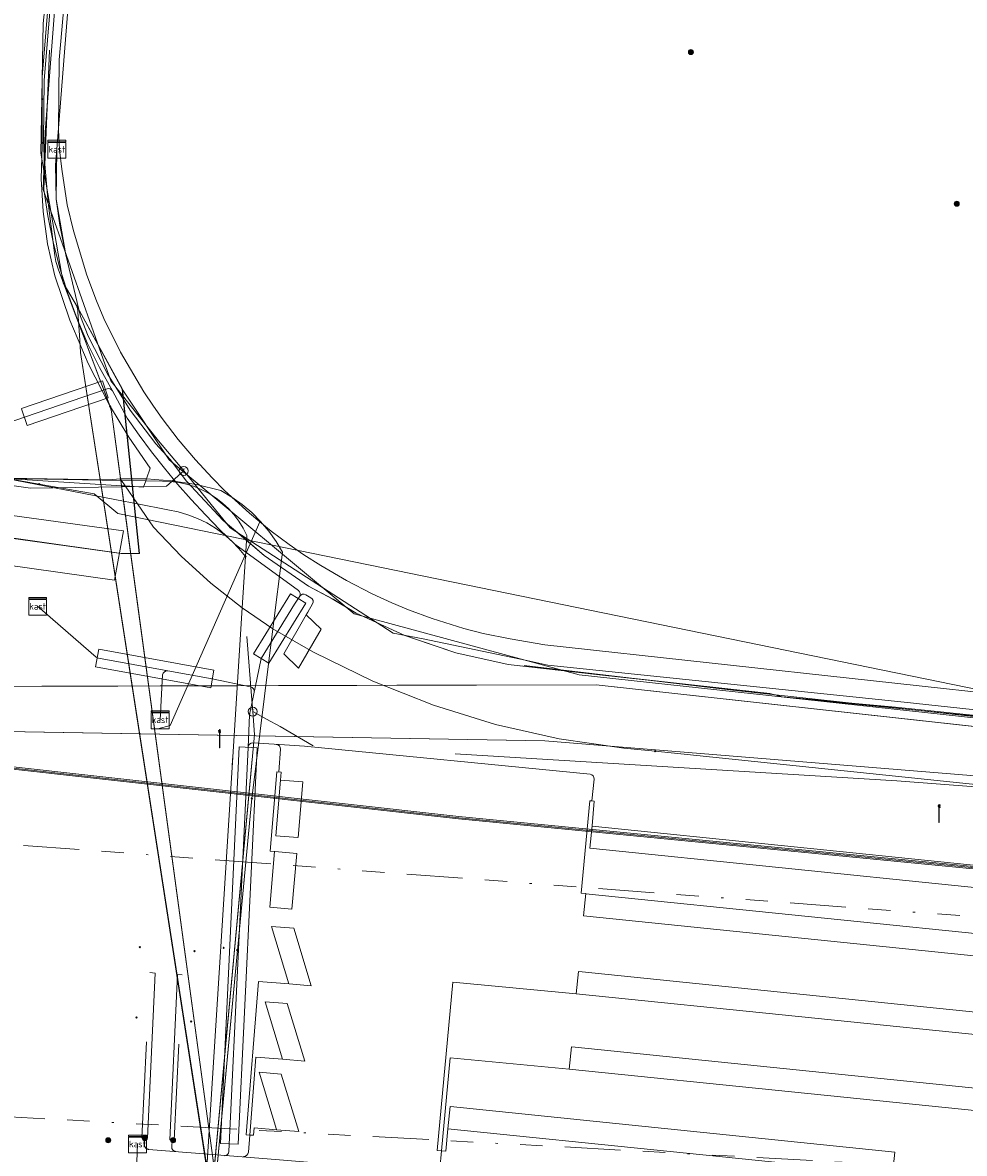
# Model space of a CAD drawing. Header units: metres. Extents: x 151922 to 154458, y 463415 to 464223.
# Tile 78 of 164: x 153020 to 153062, y 464059 to 464110. Entities that reach past the tile are written whole.
import ezdxf
from ezdxf.enums import TextEntityAlignment as Align
from ezdxf.lldxf.tags import DXFTag

# ---------------------------------------------------------------- set-up
doc = ezdxf.new("R2010")
doc.units = ezdxf.units.M
doc.linetypes.add('RI-OVERIG-SO', pattern=[17, 5, -2, 2, -2, 0, -2, 2, -2])
doc.layers.get('0').update_dxf_attribs({"lineweight": 9})
for name, color, linetype, lineweight in [('B-PV-KL-DATA-G', 90, 'KL-DATA-SO', 9), ('B-PV-KL-DATA_HULPSTUK-S', 90, 'Continuous', 9), ('B-PV-KL-DATA_KABELBED-G', 90, 'Continuous', 9), ('B-PV-KL-DATA_MANTELBUIS-G', 90, 'Continuous', 9), ('B-PV-KL-ET_HS-G', 10, 'KL-HS-SO', 9), ('B-PV-KL-ET_LS-G', 190, 'KL-LS-SO', 9), ('B-PV-KL-ET_LS-S', 190, 'Continuous', 9), ('B-PV-KL-ET_LS_HULPSTUK-S', 190, 'Continuous', 9), ('B-PV-KL-ET_LS_KABELBED-G', 190, 'Continuous', 9), ('B-PV-KL-ET_LS_MANTELBUIS-G', 190, 'Continuous', 9), ('B-PV-KL-ET_MS-G', 130, 'KL-MS-SO', 9), ('B-PV-KL-GAS_LD-G', 50, 'KL-GAS_LD-SO', 9), ('B-PV-KL-GAS_LD_HULPSTUK-S', 50, 'Continuous', 9), ('B-PV-KL-GAS_LD_MANTELBUIS-G', 50, 'Continuous', 9), ('B-PV-KL-WATER-G', 170, 'KL-WATER-SO', 9), ('B-PV-KL-WATER_HULPSTUK-S', 170, 'Continuous', 9), ('B-PV-OG-INFO-G', 7, 'Continuous', 9), ('B-PV-RI-VRIJVERVAL-G', 210, 'RI-OVERIG-SO', 9)]:
    doc.layers.add(name, color=color, linetype=linetype, lineweight=lineweight)
doc.styles.add('NLCS-ISO', font='txt')
doc.styles.get("Standard").update_dxf_attribs({"font": 'arial.ttf'})
tags = doc.linetypes.add('KL-DATA-SO', pattern='A,4,-1,[101,NLCS.SHX,S=0.5,R=0,X=0,Y=0],-1,4,-1,["D",Standard,S=1,R=0,X=-0.25,Y=-0.5],-1.5', length=12.5).pattern_tags.tags
tags[18] = DXFTag(74, 10)
tags = doc.linetypes.add('KL-GAS_LD-SO', pattern='A,4,-1,[69,NLCS.SHX,S=0.5,R=0,X=0,Y=0],-1,4,-1,["L",Standard,S=1,R=0,X=0.25,Y=-0.5],-2', length=13).pattern_tags.tags
tags[18] = DXFTag(74, 10)
tags = doc.linetypes.add('KL-HS-SO', pattern='A,4,-1,[103,NLCS.SHX,S=0.75,R=0,X=0,Y=0],-1,4,-1,["H",Standard,S=1,R=0,X=0,Y=-0.5],-2', length=13).pattern_tags.tags
tags[18] = DXFTag(74, 10)
tags = doc.linetypes.add('KL-LS-SO', pattern='A,4,-1,[103,NLCS.SHX,S=0.75,R=0,X=0,Y=0],-1,4,-1,["L",Standard,S=1,R=0,X=0,Y=-0.5],-2', length=13).pattern_tags.tags
tags[18] = DXFTag(74, 10)
tags = doc.linetypes.add('KL-MS-SO', pattern='A,4,-1,[103,NLCS.SHX,S=0.75,R=0,X=0,Y=0],-1,4,-1,["M",Standard,S=1,R=0,X=0,Y=-0.5],-2', length=13).pattern_tags.tags
tags[18] = DXFTag(74, 10)
doc.linetypes.add('KL-WATER-SO', pattern='A,7,-0.5,[168,NLCS.SHX,S=0.75,R=0,X=0.75,Y=0],-2', length=9.5)

# ---------------------------------------------------------------- blocks, each defined once
blk = doc.blocks.new('SKL-WTB_HULP_T STUK-SO')
at = {"color": 0, "linetype": 'ByBlock', "lineweight": 18}
blk.add_circle((0, 0), 1, dxfattribs=at)
at = {"color": 0, "linetype": 'ByBlock', "lineweight": -2, "style": 'NLCS-ISO'}
blk.add_text('T', height=1, dxfattribs=at).set_placement((0, 0), align=Align.MIDDLE_CENTER)
at = {"color": 0, "linetype": 'ByBlock', "lineweight": 18, "style": 'NLCS-ISO', "flags": 1}
for tag, p in [('TYPE', (1.5, 0)), ('OMSCHRIJVING', (1.5, -3)), ('LABEL', (1.5, -1.5))]:
    blk.add_attdef(tag, p, '', height=1, dxfattribs=at)
blk = doc.blocks.new('SKL-WTB_HULP_KAST-SO')
at = {"color": 0, "linetype": 'ByBlock', "lineweight": 18}
for points in [[(-2, 2), (2, 2), (2, 1.68), (-2, 1.68)], [(-2, 1.52), (2, 1.52), (2, -2), (-2, -2)]]:
    blk.add_lwpolyline(points, close=True, dxfattribs=at)
at = {"color": 0, "linetype": 'ByBlock', "lineweight": 18, "style": 'NLCS-ISO'}
blk.add_text('kast', height=1.5, dxfattribs=at).set_placement((0, 0), align=Align.MIDDLE_CENTER)
at = {"color": 0, "linetype": 'ByBlock', "lineweight": 18, "style": 'NLCS-ISO', "flags": 1}
for tag, p in [('TYPE', (2.5, 0)), ('OMSCHRIJVING', (2.5, -3)), ('LABEL', (2.5, -1.5))]:
    blk.add_attdef(tag, p, '', height=1, dxfattribs=at)
blk = doc.blocks.new('SKL-WTB_HULP_OVERIG-SO')
at = {"color": 0, "linetype": 'ByBlock', "lineweight": 18}
for points in [[(-0.14, 0.14), (0.14, -0.14)], [(0.14, 0.14), (-0.14, -0.14)]]:
    blk.add_lwpolyline(points, dxfattribs=at)
at = {"color": 0, "linetype": 'ByBlock', "lineweight": 18, "style": 'NLCS-ISO', "flags": 1}
for tag, p in [('TYPE', (1.5, 0)), ('OMSCHRIJVING', (1.5, -3)), ('LABEL', (1.5, -1.5))]:
    blk.add_attdef(tag, p, '', height=1, dxfattribs=at)
blk = doc.blocks.new('SKL-WTB_HULP_MOF-SO')
at = {"linetype": 'ByBlock', "lineweight": 18}
h = blk.add_hatch(color=0, dxfattribs=at)
h.dxf.hatch_style = 1
h.paths.add_polyline_path([(-0.5625, 0, 1), (0.5625, 0, 1)])
at = {"color": 0, "linetype": 'ByBlock', "lineweight": 18}
blk.add_circle((0, 0), 0.5625, dxfattribs=at)
at = {"color": 0, "linetype": 'ByBlock', "lineweight": 18, "style": 'NLCS-ISO', "flags": 1}
for tag, p in [('TYPE', (1.5, 0)), ('OMSCHRIJVING', (1.5, -3)), ('LABEL', (1.5, -1.5))]:
    blk.add_attdef(tag, p, '', height=1, dxfattribs=at)
blk = doc.blocks.new('SKL-ET_LS_MAST-SO')
for p, q in [((-0.05, 2.07), (0.05, 2.07)), ((-0.05, -2), (0.05, -2))]:
    blk.add_line(p, q)
for points in [[(-0.18, 1.76), (-0.22, 1.76), (-0.22, 1.84), (-0.18, 1.84), (-0.18, 1.79)], [(-0.18, 1.49), (-0.22, 1.49), (-0.22, 1.57), (-0.18, 1.57), (-0.18, 1.52)], [(-0.18, 1.79), (-0.05, 1.79)], [(-0.18, 1.76), (-0.05, 1.76)], [(-0.18, 1.52), (-0.05, 1.52)], [(-0.18, 1.49), (-0.05, 1.49)], [(-0.05, -2), (-0.05, 2.07)], [(0.05, -2), (0.05, 2.07)], [(0.18, 1.92), (0.05, 1.92)], [(0.18, 1.89), (0.05, 1.89)], [(0.18, 1.66), (0.05, 1.66)], [(0.18, 1.63), (0.05, 1.63)], [(0.18, 1.39), (0.05, 1.39)], [(0.18, 1.36), (0.05, 1.36)], [(0.18, 1.89), (0.22, 1.89), (0.22, 1.97), (0.18, 1.97), (0.18, 1.92)], [(0.18, 1.63), (0.22, 1.63), (0.22, 1.71), (0.18, 1.71), (0.18, 1.66)], [(0.18, 1.36), (0.22, 1.36), (0.22, 1.44), (0.18, 1.44), (0.18, 1.39)]]:
    blk.add_lwpolyline(points)

msp = doc.modelspace()

# ---------------------------------------------------------------- linework, layer by layer
at = {"layer": 'B-PV-KL-DATA-G', "ltscale": 0.5, "flags": 128}
for points in [[(153024.97, 464151.376), (153023.672, 464132.69), (153021.416, 464104.177)], [(153021.416, 464104.177), (153021.361, 464103.476), (153021.391, 464101.948), (153021.55, 464100.781), (153021.815, 464099.455), (153022.47, 464096.701), (153022.822, 464095.82), (153023.682, 464094.125), (153024.695, 464092.512), (153025.847, 464091), (153026.487, 464090.3), (153027.216, 464089.331), (153028.86, 464087.574), (153030.69, 464086.001), (153032.673, 464084.638), (153033.771, 464084.046), (153034.798, 464083.431), (153036.978, 464082.423), (153039.259, 464081.651), (153041.602, 464081.128), (153045.554, 464080.675), (153053.31, 464079.824), (153053.868, 464079.682), (153058.938, 464079.219), (153064.817, 464078.6), (153075.197, 464077.549), (153084.427, 464076.514), (153087.183, 464076.028), (153110.982, 464071.635), (153138.761, 464067.618), (153139.748, 464067.445), (153148.151, 464065.67), (153177.271, 464060.76), (153190.909, 464057.552), (153199.482, 464054.672), (153199.533, 464054.36), (153206.15, 464051.648), (153227.918, 464045.525), (153255.674, 464042.355), (153326.785, 464023.308)], [(153021.416, 464104.177), (153021.361, 464103.476), (153021.391, 464101.948), (153021.55, 464100.781), (153021.815, 464099.455), (153022.47, 464096.701), (153022.822, 464095.82), (153023.682, 464094.125), (153024.695, 464092.512), (153025.847, 464091), (153026.487, 464090.3), (153027.216, 464089.331), (153028.86, 464087.574), (153030.69, 464086.001), (153032.673, 464084.638), (153033.771, 464084.046), (153034.798, 464083.431), (153036.978, 464082.423), (153039.259, 464081.651), (153041.602, 464081.128), (153045.554, 464080.675), (153053.31, 464079.824), (153053.868, 464079.682), (153058.938, 464079.219), (153064.817, 464078.6), (153075.197, 464077.549), (153084.427, 464076.514), (153087.183, 464076.028), (153110.982, 464071.635), (153138.761, 464067.618), (153139.748, 464067.445), (153148.151, 464065.67), (153177.271, 464060.76), (153190.909, 464057.552), (153199.482, 464054.672), (153199.533, 464054.36), (153206.15, 464051.648), (153225.164, 464046.3)], [(153021.416, 464104.177), (153021.361, 464103.476), (153021.391, 464101.948), (153021.55, 464100.781), (153021.815, 464099.455), (153022.47, 464096.701), (153022.822, 464095.82), (153023.682, 464094.125), (153024.695, 464092.512), (153025.847, 464091), (153026.487, 464090.3), (153027.216, 464089.331), (153028.86, 464087.574), (153030.69, 464086.001), (153032.673, 464084.638), (153033.771, 464084.046), (153034.798, 464083.431), (153036.978, 464082.423), (153039.259, 464081.651), (153041.602, 464081.128), (153045.554, 464080.675), (153053.31, 464079.824), (153053.868, 464079.682), (153058.938, 464079.219), (153064.817, 464078.6), (153075.197, 464077.549), (153084.427, 464076.514), (153087.183, 464076.028), (153110.982, 464071.635), (153138.761, 464067.618), (153139.748, 464067.445), (153148.151, 464065.67), (153177.271, 464060.76), (153190.909, 464057.552), (153199.482, 464054.672), (153199.607, 464054.638), (153204.685, 464073.668), (153204.78, 464073.646)], [(153021.416, 464104.177), (153021.361, 464103.476), (153021.391, 464101.948), (153021.55, 464100.781), (153021.815, 464099.455), (153022.47, 464096.701), (153022.822, 464095.82), (153023.682, 464094.125), (153024.695, 464092.512), (153025.847, 464091), (153026.487, 464090.3), (153027.216, 464089.331), (153028.86, 464087.574), (153030.69, 464086.001), (153032.673, 464084.638), (153033.771, 464084.046), (153034.798, 464083.431), (153036.978, 464082.423), (153039.259, 464081.651), (153041.602, 464081.128), (153045.554, 464080.675), (153053.31, 464079.824), (153053.868, 464079.682), (153058.938, 464079.219), (153064.817, 464078.6), (153075.197, 464077.549), (153084.427, 464076.514), (153087.183, 464076.028), (153110.982, 464071.635), (153138.761, 464067.618), (153139.748, 464067.445), (153148.151, 464065.67), (153177.271, 464060.76)], [(153021.416, 464104.177), (153021.361, 464103.476), (153021.391, 464101.948), (153021.55, 464100.781), (153021.815, 464099.455), (153022.47, 464096.701), (153022.822, 464095.82), (153023.682, 464094.125), (153024.695, 464092.512), (153025.847, 464091), (153026.487, 464090.3), (153027.216, 464089.331), (153028.86, 464087.574), (153029.775, 464086.787), (153030.69, 464086.001), (153032.673, 464084.638), (153033.771, 464084.046), (153034.798, 464083.431), (153036.978, 464082.423), (153039.259, 464081.651), (153041.602, 464081.128), (153045.554, 464080.675), (153053.31, 464079.824), (153053.868, 464079.682), (153058.938, 464079.219), (153064.817, 464078.6), (153075.197, 464077.549), (153084.427, 464076.514), (153087.183, 464076.028), (153099.279, 464073.797), (153101.674, 464087.388)], [(153021.416, 464104.177), (153021.361, 464103.476), (153021.391, 464101.948), (153021.55, 464100.781), (153021.815, 464099.455), (153022.47, 464096.701), (153022.822, 464095.82), (153023.682, 464094.125), (153024.695, 464092.512), (153025.847, 464091), (153026.487, 464090.3), (153027.216, 464089.331), (153028.86, 464087.574), (153030.69, 464086.001), (153032.673, 464084.638), (153033.771, 464084.046), (153034.798, 464083.431), (153036.978, 464082.423), (153038.118, 464082.037), (153039.259, 464081.651), (153041.602, 464081.128), (153045.554, 464080.675), (153053.31, 464079.824), (153053.868, 464079.682), (153058.938, 464079.219), (153064.817, 464078.6), (153075.197, 464077.549)], [(153194.178, 464055.527), (153191.089, 464056.815), (153177.693, 464059.855), (153166.511, 464061.844), (153154.225, 464064.038), (153146.606, 464065.453), (153138.315, 464066.976), (153133.055, 464065.517), (153117.299, 464068.996), (153100.869, 464072.623), (153086.935, 464075.601), (153084.844, 464076.039), (153075.52, 464077.37), (153051.655, 464079.975), (153042.325, 464081.079)], [(153877.43, 463906.662), (153877.06, 463906.08), (153874.95, 463902.62), (153874.94, 463898.12), (153871.01, 463892.3), (153856.77, 463870.24), (153856.7, 463870.13), (153854.23, 463866.95), (153851.57, 463865.42), (153848.2, 463864.06), (153847.02, 463863.94), (153844.66, 463863.83), (153841.62, 463864.6), (153837.27, 463866.22), (153836.38, 463866.55), (153835.4, 463866.92), (153826.33, 463870.31), (153800.8, 463879.24), (153796.14, 463880.95), (153763.59, 463894.65), (153742.96, 463902.22), (153733.52, 463906.26), (153707.22, 463915.57), (153683.51, 463924.12), (153673.06, 463927.92), (153648.86, 463935.61), (153611.35, 463947.24), (153593.91, 463952.47), (153555.86, 463963.18), (153551.65, 463963.92), (153548.16, 463962.41), (153515.7, 463971.91), (153514.11, 463972.35), (153512.71, 463972.72), (153512.04, 463973.1), (153511.58, 463973.48), (153510.95, 463974.02), (153510.49, 463974.65), (153510.28, 463975.36), (153509.99, 463976.28), (153509.9, 463978.2), (153510.74, 463988.17), (153509.49, 463988.63), (153490.94, 463995.23), (153490.55, 463995.34), (153489.22, 463991.64), (153489.01, 463990.64), (153488.55, 463989.75), (153486.13, 463983.01), (153485.74, 463981.93), (153475.03, 463984.84), (153461.15, 463988.43), (153451.5, 463991.05), (153429.03, 463996.77), (153399.75, 464004.24), (153302.57, 464029.13), (153293.26, 464031.34), (153289.88, 464032.18), (153258.15, 464041), (153240.95, 464043.36), (153235.31, 464044.41), (153206.3, 464052.48), (153200.52, 464054.09), (153192.59, 464056.29), (153164.13, 464061.46), (153155.45, 464063.21), (153154.69, 464063.34), (153148.76, 464064.42), (153140.52, 464065.84), (153139.17, 464066.08), (153133.79, 464064.99), (153127.44, 464066.59), (153127.39, 464066.69), (153127.31, 464066.81), (153127.27, 464067.01), (153127.23, 464067.17), (153127.17, 464067.32), (153127.11, 464067.45), (153126.94, 464067.56), (153126.64, 464067.64), (153126.39, 464067.6), (153126.05, 464067.56), (153125.69, 464067.42), (153125.23, 464066.99), (153085, 464076.1), (153081.44, 464076.04), (153074.8, 464076.99), (153045.54, 464080.22), (153036.62, 464080.2), (152951.91, 464079.96), (152947.52, 464079.15), (152944.88, 464078.96), (152943.88, 464078.89), (152942.88, 464078.81), (152930.01, 464077.88), (152880.98, 464073.28), (152874.3, 464073.75), (152874.09, 464073.76), (152873.11, 464073.64), (152865.09, 464072.7), (152857.12, 464070.4), (152849.6, 464069.01), (152849.6, 464068.4), (152850.98, 464043.3), (152851.01, 464042.43), (152841.99, 464041.6), (152834.16, 464041.02), (152824.23, 464039.81), (152813.36, 464038.61), (152800.26, 464036.41), (152792.27, 464035.19), (152773.17, 464031.63), (152764.19, 464029.82), (152755.51, 464027.89), (152742.85, 464024.92), (152726.67, 464020.3), (152715.42, 464017.02), (152696.33, 464011.49), (152675.4, 464003.4), (152662.1, 463996.3), (152625.3, 463984.05), (152611.36, 463980.89), (152596.35, 463974.21), (152587.23, 463970.11), (152578.47, 463966.04), (152572.37, 463962.96), (152566.27, 463959.95), (152556.2, 463954.95), (152548.37, 463950.99), (152546.26, 463949.77), (152539.39, 463946.05), (152531.36, 463941.5), (152521.16, 463935.41), (152520.61, 463934.89), (152517.27, 463932.71), (152512.41, 463929.35), (152506.36, 463923.2), (152509.95, 463918.86), (152511.27, 463916.2), (152512.18, 463903.27), (152509.34, 463902.7), (152485.33, 463892.91), (152484.34, 463892.46), (152484.42, 463892.22), (152486.36, 463887.87), (152499.34, 463861.11), (152495.13, 463858.41), (152489.27, 463854.78), (152436.75, 463822.68), (152428.41, 463816.85), (152425.25, 463816.2), (152404.26, 463800.73), (152391.26, 463791.13), (152381.61, 463782.44), (152378.03, 463779.76), (152341.53, 463752.67), (152330.76, 463744.01), (152322.89, 463742.36), (152314.733, 463735.813)], [(153877.43, 463906.662), (153877.06, 463906.08), (153874.95, 463902.62), (153874.94, 463898.12), (153871.01, 463892.3), (153856.77, 463870.24), (153856.7, 463870.13), (153854.23, 463866.95), (153851.57, 463865.42), (153848.2, 463864.06), (153847.02, 463863.94), (153844.66, 463863.83), (153841.62, 463864.6), (153837.27, 463866.22), (153836.38, 463866.55), (153835.4, 463866.92), (153826.33, 463870.31), (153800.8, 463879.24), (153796.14, 463880.95), (153763.59, 463894.65), (153742.96, 463902.22), (153733.52, 463906.26), (153707.22, 463915.57), (153683.51, 463924.12), (153673.06, 463927.92), (153648.86, 463935.61), (153611.35, 463947.24), (153593.91, 463952.47), (153555.86, 463963.18), (153551.65, 463963.92), (153548.16, 463962.41), (153515.7, 463971.91), (153514.11, 463972.35), (153512.71, 463972.72), (153512.04, 463973.1), (153511.58, 463973.48), (153510.95, 463974.02), (153510.49, 463974.65), (153510.28, 463975.36), (153509.99, 463976.28), (153509.9, 463978.2), (153510.74, 463988.17), (153509.49, 463988.63), (153490.94, 463995.23), (153490.55, 463995.34), (153489.22, 463991.64), (153489.01, 463990.64), (153488.55, 463989.75), (153486.13, 463983.01), (153485.74, 463981.93), (153475.03, 463984.84), (153461.15, 463988.43), (153451.5, 463991.05), (153429.03, 463996.77), (153399.75, 464004.24), (153302.57, 464029.13), (153293.26, 464031.34), (153289.88, 464032.18), (153258.15, 464041), (153240.95, 464043.36), (153235.31, 464044.41), (153206.3, 464052.48), (153200.52, 464054.09), (153192.59, 464056.29), (153164.13, 464061.46), (153155.45, 464063.21), (153154.69, 464063.34), (153148.76, 464064.42), (153140.52, 464065.84), (153139.17, 464066.08), (153133.79, 464064.99), (153127.44, 464066.59), (153127.39, 464066.69), (153127.31, 464066.81), (153127.27, 464067.01), (153127.23, 464067.17), (153127.17, 464067.32), (153127.11, 464067.45), (153126.94, 464067.56), (153126.64, 464067.64), (153126.39, 464067.6), (153126.05, 464067.56), (153125.69, 464067.42), (153125.23, 464066.99), (153085, 464076.1), (153081.44, 464076.04), (153074.8, 464076.99), (153045.54, 464080.22), (153036.62, 464080.2), (152951.91, 464079.96), (152947.52, 464079.15), (152944.88, 464078.96), (152943.88, 464078.89), (152942.88, 464078.81), (152930.01, 464077.88), (152880.98, 464073.28), (152874.3, 464073.75), (152874.09, 464073.76), (152873.11, 464073.64), (152865.09, 464072.7), (152857.12, 464070.4), (152849.6, 464069.01), (152849.6, 464068.4), (152850.98, 464043.3), (152851.01, 464042.43), (152841.99, 464041.6), (152834.16, 464041.02), (152824.23, 464039.81), (152813.36, 464038.61), (152800.26, 464036.41), (152792.27, 464035.19), (152773.17, 464031.63), (152764.19, 464029.82), (152755.51, 464027.89), (152742.85, 464024.92), (152726.67, 464020.3), (152715.42, 464017.02), (152696.33, 464011.49), (152675.4, 464003.4), (152662.1, 463996.3), (152625.3, 463984.05), (152611.36, 463980.89), (152596.35, 463974.21), (152587.23, 463970.11), (152578.47, 463966.04), (152572.37, 463962.96), (152566.27, 463959.95), (152556.2, 463954.95), (152548.37, 463950.99), (152546.26, 463949.77), (152539.39, 463946.05), (152531.36, 463941.5), (152521.16, 463935.41), (152520.61, 463934.89), (152517.27, 463932.71), (152512.41, 463929.35), (152506.36, 463923.2), (152509.95, 463918.86), (152511.27, 463916.2), (152512.18, 463903.27), (152509.34, 463902.7), (152485.33, 463892.91), (152484.34, 463892.46), (152484.42, 463892.22), (152486.36, 463887.87), (152499.34, 463861.11), (152495.13, 463858.41), (152489.27, 463854.78), (152436.75, 463822.68), (152428.41, 463816.85), (152425.25, 463816.2), (152404.26, 463800.73), (152391.26, 463791.13), (152381.61, 463782.44), (152378.03, 463779.76), (152341.53, 463752.67), (152330.76, 463744.01), (152322.89, 463742.36), (152314.733, 463735.812)], [(153877.43, 463906.662), (153877.06, 463906.08), (153874.95, 463902.62), (153874.94, 463898.12), (153871.01, 463892.3), (153856.7, 463870.13), (153854.23, 463866.95), (153851.57, 463865.42), (153848.2, 463864.06), (153844.66, 463863.83), (153841.62, 463864.6), (153836.38, 463866.55), (153835.4, 463866.92), (153826.33, 463870.31), (153800.8, 463879.24), (153796.14, 463880.95), (153763.59, 463894.65), (153742.96, 463902.22), (153733.52, 463906.26), (153707.22, 463915.57), (153673.06, 463927.92), (153648.86, 463935.61), (153611.35, 463947.24), (153593.91, 463952.47), (153555.86, 463963.18), (153551.65, 463963.92), (153548.16, 463962.41), (153514.11, 463972.35), (153512.71, 463972.72), (153512.04, 463973.1), (153510.95, 463974.02), (153510.49, 463974.65), (153510.28, 463975.36), (153509.99, 463976.28), (153509.9, 463978.2), (153510.74, 463988.17), (153490.94, 463995.23), (153490.55, 463995.34), (153489.22, 463991.64), (153489.01, 463990.64), (153488.55, 463989.75), (153485.74, 463981.93), (153475.03, 463984.84), (153451.5, 463991.05), (153429.03, 463996.77), (153302.57, 464029.13), (153293.26, 464031.34), (153289.88, 464032.18), (153258.15, 464041), (153240.95, 464043.36), (153235.31, 464044.41), (153200.52, 464054.09), (153192.59, 464056.29), (153155.45, 464063.21), (153154.69, 464063.34), (153140.52, 464065.84), (153139.17, 464066.08), (153133.79, 464064.99), (153127.44, 464066.59), (153127.31, 464066.81), (153127.27, 464067.01), (153127.17, 464067.32), (153127.11, 464067.45), (153126.94, 464067.56), (153126.64, 464067.64), (153126.05, 464067.56), (153125.69, 464067.42), (153125.23, 464066.99), (153085, 464076.1), (153081.44, 464076.04), (153074.8, 464076.99), (153045.54, 464080.22), (152951.91, 464079.96), (152947.52, 464079.15), (152944.88, 464078.96), (152942.88, 464078.81), (152930.01, 464077.88), (152880.98, 464073.28), (152874.09, 464073.76), (152873.11, 464073.64), (152865.09, 464072.7), (152857.12, 464070.4), (152849.6, 464069.01), (152850.98, 464043.3), (152851.01, 464042.43), (152841.99, 464041.6), (152834.16, 464041.02), (152824.23, 464039.81), (152813.36, 464038.61), (152800.26, 464036.41), (152792.27, 464035.19), (152773.17, 464031.63), (152764.19, 464029.82), (152755.51, 464027.89), (152742.85, 464024.92), (152715.42, 464017.02), (152696.33, 464011.49), (152675.4, 464003.4), (152662.1, 463996.3), (152625.3, 463984.05), (152611.36, 463980.89), (152587.23, 463970.11), (152578.47, 463966.04), (152566.27, 463959.95), (152556.2, 463954.95), (152548.37, 463950.99), (152546.26, 463949.77), (152539.39, 463946.05), (152531.36, 463941.5), (152521.16, 463935.41), (152520.61, 463934.89), (152517.27, 463932.71), (152512.41, 463929.35), (152506.36, 463923.2), (152509.95, 463918.86), (152511.27, 463916.2), (152512.18, 463903.27), (152509.34, 463902.7), (152484.34, 463892.46), (152484.42, 463892.22), (152486.36, 463887.87), (152499.34, 463861.11), (152489.27, 463854.78), (152436.75, 463822.68), (152428.41, 463816.85), (152425.25, 463816.2), (152391.26, 463791.13), (152381.61, 463782.44), (152378.03, 463779.76), (152341.53, 463752.67), (152330.76, 463744.01), (152327.32, 463743.289)], [(152945.07, 464078.97), (152947.52, 464079.15), (152951.91, 464079.96), (153036.62, 464080.2), (153045.54, 464080.22), (153074.8, 464076.99), (153081.44, 464076.04), (153085, 464076.1), (153125.23, 464066.99), (153125.69, 464067.42), (153126.05, 464067.56), (153126.39, 464067.6), (153126.64, 464067.64), (153126.94, 464067.56), (153127.11, 464067.45), (153127.17, 464067.32), (153127.23, 464067.17), (153127.27, 464067.01), (153127.31, 464066.81), (153127.39, 464066.69), (153127.44, 464066.59), (153133.79, 464064.99), (153139.17, 464066.08), (153140.52, 464065.84), (153148.76, 464064.42), (153154.69, 464063.34), (153155.45, 464063.21), (153164.13, 464061.46), (153192.59, 464056.29), (153200.52, 464054.09), (153206.3, 464052.48), (153235.31, 464044.41), (153240.95, 464043.36), (153258.15, 464041), (153289.88, 464032.18), (153293.26, 464031.34), (153302.57, 464029.13), (153399.75, 464004.24), (153429.03, 463996.77), (153451.5, 463991.05), (153461.15, 463988.43), (153475.03, 463984.84), (153485.74, 463981.93), (153486.13, 463983.01), (153488.55, 463989.75), (153489.02, 463990.68)], [(152945.07, 464078.97), (152947.52, 464079.15), (152951.91, 464079.96), (153036.62, 464080.2), (153045.54, 464080.22), (153074.8, 464076.99), (153081.44, 464076.04), (153085, 464076.1), (153125.23, 464066.99), (153125.69, 464067.42), (153126.05, 464067.56), (153126.39, 464067.6), (153126.64, 464067.64), (153126.94, 464067.56), (153127.11, 464067.45), (153127.17, 464067.32), (153127.23, 464067.17), (153127.27, 464067.01), (153127.31, 464066.81), (153127.39, 464066.69), (153127.44, 464066.59), (153133.79, 464064.99), (153139.17, 464066.08), (153140.52, 464065.84), (153148.76, 464064.42), (153154.69, 464063.34), (153155.45, 464063.21), (153164.13, 464061.46), (153192.59, 464056.29), (153200.52, 464054.09), (153206.3, 464052.48), (153235.31, 464044.41), (153240.95, 464043.36), (153258.15, 464041), (153289.88, 464032.18), (153293.26, 464031.34), (153302.57, 464029.13), (153399.75, 464004.24), (153429.033, 463996.765), (153451.5, 463991.05), (153461.15, 463988.43), (153475.03, 463984.84), (153485.74, 463981.93), (153486.13, 463983.01), (153488.547, 463989.751), (153489.025, 463990.68)], [(152945.07, 464078.97), (152947.52, 464079.15), (152951.91, 464079.96), (153036.62, 464080.2), (153045.54, 464080.22), (153074.8, 464076.99), (153081.44, 464076.04), (153085, 464076.1), (153125.23, 464066.99), (153125.69, 464067.42), (153126.05, 464067.56), (153126.39, 464067.6), (153126.64, 464067.64), (153126.94, 464067.56), (153127.11, 464067.45), (153127.17, 464067.32), (153127.23, 464067.17), (153127.27, 464067.01), (153127.31, 464066.81), (153127.39, 464066.69), (153127.44, 464066.59), (153133.79, 464064.99), (153139.17, 464066.08), (153140.52, 464065.84), (153148.76, 464064.42), (153154.69, 464063.34), (153155.45, 464063.21), (153164.13, 464061.46), (153192.59, 464056.29), (153200.52, 464054.09), (153206.3, 464052.48), (153235.31, 464044.41), (153240.95, 464043.36), (153258.15, 464041), (153289.88, 464032.18), (153293.26, 464031.34), (153302.57, 464029.13), (153399.75, 464004.24), (153429.03, 463996.77), (153451.5, 463991.05), (153461.15, 463988.43), (153475.03, 463984.84), (153485.74, 463981.93), (153486.13, 463983.01), (153488.55, 463989.75), (153489.02, 463990.68)], [(152996.688, 464078.524), (153043.239, 464077.715), (153076.226, 464075.03)], [(153025.571, 464067.344), (153025.82, 464067.326), (153025.469, 464059.932)], [(153027.017, 464067.24), (153026.818, 464067.254), (153026.467, 464059.86)], [(153025.424, 464064.246), (153025.22, 464059.95)], [(153026.87, 464064.142), (153026.666, 464059.846)], [(153025.22, 464059.95), (153025.469, 464059.932)], [(153025.345, 464059.941), (153025.333, 464059.644)], [(153025.333, 464059.644), (153025.333, 464059.627), (153025.335, 464059.61), (153025.338, 464059.593), (153025.342, 464059.577), (153025.348, 464059.561), (153025.355, 464059.545), (153025.363, 464059.531), (153025.373, 464059.517), (153025.383, 464059.503), (153025.395, 464059.491), (153025.408, 464059.48), (153025.422, 464059.47), (153025.436, 464059.461), (153025.451, 464059.454), (153025.467, 464059.447), (153025.484, 464059.443), (153025.5, 464059.439), (153025.517, 464059.437)], [(153026.666, 464059.846), (153026.467, 464059.86)], [(153026.567, 464059.853), (153026.555, 464059.547)], [(153025.517, 464059.437), (153029.136, 464059.149), (153031.193, 464058.986), (153035.314, 464058.638), (153039.431, 464058.29), (153044.617, 464057.798)], [(153026.555, 464059.547), (153026.555, 464059.53), (153026.557, 464059.513), (153026.56, 464059.496), (153026.564, 464059.48), (153026.57, 464059.464), (153026.577, 464059.448), (153026.585, 464059.434), (153026.595, 464059.42), (153026.605, 464059.406), (153026.617, 464059.394), (153026.63, 464059.383), (153026.644, 464059.373), (153026.658, 464059.364), (153026.673, 464059.357), (153026.689, 464059.35), (153026.706, 464059.346), (153026.722, 464059.342), (153026.739, 464059.34)]]:
    msp.add_lwpolyline(points, dxfattribs=at)
at = {"layer": 'B-PV-KL-DATA_KABELBED-G', "ltscale": 0.5, "flags": 128}
for points in [[(153024.4, 464151.438), (153024.2, 464149), (153023, 464134.4), (153021.3, 464114.5), (153020.8, 464109.8), (153020.7, 464104), (153021.7, 464098.2), (153022.331, 464097.117)], [(153020.761, 464106.418), (153020.761, 464107.402), (153023.042, 464135.035), (153024.407, 464151.469)], [(153024.523, 464151.457), (153023.089, 464134.305), (153021.925, 464120.262), (153020.847, 464107.254), (153020.819, 464104.602), (153020.851, 464103.853), (153021.033, 464101.783), (153021.319, 464099.419), (153021.332, 464099.33), (153021.351, 464099.242), (153021.375, 464099.155), (153021.486, 464098.788), (153023.774, 464092.723), (153023.794, 464092.669)], [(153024.97, 464151.376), (153023.672, 464132.69), (153021.416, 464104.177)], [(153020.761, 464104.466), (153020.761, 464106.418)], [(153019.149, 464089.442), (153024.303, 464089.125), (153024.475, 464089.114), (153025.295, 464089.064), (153025.393, 464089.346), (153025.424, 464089.435), (153025.592, 464089.917), (153024.64, 464091.292), (153023.774, 464092.723), (153022.811, 464094.589), (153021.992, 464096.524), (153021.323, 464098.515), (153021, 464099.942), (153020.798, 464101.39), (153020.718, 464102.851), (153020.761, 464104.313), (153020.761, 464104.466)], [(153021.416, 464104.177), (153021.391, 464101.948), (153021.815, 464099.455), (153022.47, 464096.701), (153022.822, 464095.82), (153023.682, 464094.125), (153024.695, 464092.512), (153025.847, 464091), (153026.487, 464090.3), (153027.216, 464089.331), (153028.86, 464087.574), (153030.69, 464086.001), (153032.673, 464084.638), (153033.729, 464084.069)], [(152798.154, 464035.448), (152819.4, 464038.4), (152847.2, 464041.9), (152848.8, 464070), (152865.7, 464073.6), (152873.6, 464073.7), (152879.9, 464073.7), (152890.3, 464073.6), (152947.7, 464079.4), (152967, 464079.7), (152969.8, 464080.2), (152977.3, 464084.1), (152979.5, 464086.9), (152981.3, 464092.5), (152985.115, 464091.518), (153024.3, 464086.1), (153025.1, 464086.1), (153024.34, 464093.437), (153022.331, 464097.117)], [(153022.331, 464097.117), (153024.34, 464093.437), (153025.1, 464086.1), (153024.3, 464086.1), (153006.698, 464088.594), (152985.115, 464091.518), (152981.3, 464092.5), (152979.5, 464086.9), (152977.3, 464084.1), (152969.8, 464080.2), (152967, 464079.7), (152947.7, 464079.4), (152890.3, 464073.6), (152879.9, 464073.7), (152873.6, 464073.7), (152865.7, 464073.6), (152848.8, 464070), (152847.2, 464041.9), (152819.4, 464038.4), (152798.154, 464035.448)], [(152798.16, 464035.45), (152819.41, 464038.4), (152847.21, 464041.9), (152848.81, 464070), (152865.71, 464073.6), (152873.61, 464073.7), (152890.31, 464073.6), (152947.71, 464079.4), (152967.01, 464079.7), (152969.81, 464080.2), (152977.31, 464084.1), (152979.51, 464086.9), (152981.31, 464092.5), (152985.12, 464091.52), (153005.91, 464088.7), (153024.31, 464086.1), (153025.11, 464086.1), (153024.35, 464093.44), (153022.34, 464097.12)], [(153134.771, 464083.481), (153134.526, 464081.911), (153133.77, 464077.576), (153083.822, 464086.365), (153082.045, 464076.265), (153080.377, 464076.592), (153075.528, 464077.366), (153067.36, 464078.212), (153044.78, 464080.668), (153034.714, 464083.388), (153026.439, 464090.277), (153024.34, 464093.437), (153022.331, 464097.117)], [(153258.7, 464006.2), (153253.1, 464006.5), (153245.6, 464008.5), (153205.5, 464017), (153174.9, 464023.6), (153157.5, 464027.8), (153147.3, 464028.1), (153139.7, 464029.5), (153128.6, 464031.8), (153114.3, 464035.2), (153112.1, 464035.8), (153108.7, 464036.7), (153103.5, 464040.5), (153068.4, 464042.6), (153042.5, 464042.3), (153031.4, 464042.3), (153030.5, 464043.4), (153022.479, 464095.079), (153022.438, 464095.638), (153022.331, 464097.117)], [(153022.806, 464095.288), (153023.795, 464092.669), (153023.821, 464092.591), (153023.841, 464092.512), (153023.855, 464092.431), (153028.225, 464060.268), (153028.524, 464058.067), (153029.989, 464047.286)], [(153023.794, 464092.669), (153023.821, 464092.591), (153023.841, 464092.512), (153023.855, 464092.431), (153024.262, 464089.426), (153024.262, 464089.425)], [(153019.149, 464089.442), (153024.397, 464088.43), (153025.029, 464088.308), (153026.383, 464088.047), (153026.835, 464087.958), (153027.278, 464087.83), (153027.708, 464087.665), (153028.122, 464087.462), (153028.517, 464087.225), (153028.89, 464086.954), (153029.238, 464086.652), (153029.559, 464086.321), (153029.85, 464085.964)], [(153029.85, 464085.964), (153029.91, 464086.903), (153029.746, 464087.229), (153029.553, 464087.539), (153029.334, 464087.831), (153029.09, 464088.102), (153028.823, 464088.351), (153028.535, 464088.575), (153028.228, 464088.772), (153027.905, 464088.942), (153027.569, 464089.083), (153027.221, 464089.193), (153026.864, 464089.272), (153026.503, 464089.319), (153026.138, 464089.334), (153025.393, 464089.346), (153024.305, 464089.362), (153024.27, 464089.363), (153019.149, 464089.442)], [(153024.262, 464089.426), (153023.723, 464089.388), (153019.158, 464089.458)], [(153030.137, 464075.135), (153031.083, 464082.727), (153031.51, 464086.149), (153031.221, 464086.634), (153030.893, 464087.094), (153030.529, 464087.525), (153030.13, 464087.924), (153029.699, 464088.289), (153029.239, 464088.617), (153028.754, 464088.906), (153027.66, 464089.173), (153026.547, 464089.35), (153025.424, 464089.435), (153024.262, 464089.426), (153024.262, 464089.426)], [(153129.007, 464031.71), (153114.423, 464035.181), (153114.248, 464035.223), (153112.157, 464035.61), (153108.713, 464036.751), (153103.424, 464040.412), (153067.042, 464042.703), (153063.729, 464042.821), (153050.162, 464042.88), (153037.981, 464042.571), (153030.691, 464042.111), (153030.594, 464042.824), (153030.431, 464044.028), (153030.393, 464044.311), (153030.258, 464045.304), (153030.072, 464046.678), (153029.989, 464047.286), (153028.524, 464058.066), (153028.225, 464060.266), (153024.397, 464088.43), (153024.303, 464089.125), (153024.27, 464089.363), (153024.262, 464089.425)], [(153048.182, 464077.246), (153046.776, 464077.392), (153043.89, 464077.806), (153041.045, 464078.445), (153038.259, 464079.305), (153035.549, 464080.381), (153032.932, 464081.665), (153032.546, 464081.874), (153031.083, 464082.727), (153029.705, 464083.663), (153028.297, 464084.77), (153026.973, 464085.975), (153025.74, 464087.273), (153025.029, 464088.308), (153024.475, 464089.114), (153024.305, 464089.362), (153024.262, 464089.425)], [(153027.337, 464045.296), (153027.337, 464045.297), (153027.351, 464045.661), (153027.384, 464046.494), (153027.434, 464047.766), (153027.561, 464049.769), (153028.225, 464060.266), (153029.253, 464076.523), (153029.705, 464083.663), (153029.85, 464085.964)], [(153033.729, 464084.069), (153034.798, 464083.431), (153036.978, 464082.423), (153039.259, 464081.651), (153041.602, 464081.128), (153053.31, 464079.824), (153053.868, 464079.682), (153075.167, 464077.552)], [(153029.277, 464076.916), (153029.253, 464076.523), (153028.225, 464060.268), (153027.561, 464049.769), (153027.434, 464047.766)], [(153068.104, 464075.181), (153048.182, 464077.246)], [(153030.137, 464075.135), (153028.524, 464058.066), (153027.646, 464048.776), (153027.43, 464046.497), (153027.351, 464045.661), (153027.304, 464045.166), (153027.154, 464043.576), (153027.154, 464043.576)], [(153027.519, 464047.43), (153028.524, 464058.067), (153030.137, 464075.134)]]:
    msp.add_lwpolyline(points, dxfattribs=at)
at = {"layer": 'B-PV-KL-DATA_MANTELBUIS-G', "ltscale": 0.5, "flags": 128}
for points in [[(153022.479, 464095.078), (153030.472, 464043.395)], [(153022.806, 464095.288), (153023.795, 464092.669), (153023.821, 464092.591), (153023.841, 464092.512), (153023.855, 464092.431), (153028.225, 464060.268), (153028.524, 464058.067), (153029.989, 464047.286)], [(152985.129, 464091.551), (153024.292, 464086.094)], [(152951.913, 464079.961), (153045.542, 464080.216)], [(153029.277, 464076.916), (153029.253, 464076.523), (153028.225, 464060.268), (153027.561, 464049.769), (153027.434, 464047.766)], [(153027.519, 464047.43), (153028.524, 464058.067), (153030.137, 464075.134)]]:
    msp.add_lwpolyline(points, dxfattribs=at)
at = {"layer": 'B-PV-KL-ET_HS-G', "ltscale": 0.5, "flags": 128}
for points in [[(153156.991, 464058.839), (153132.406, 464063.509), (153083.294, 464070.063), (153039.399, 464074.324), (152992.407, 464079.557), (152983.5, 464080.401), (152982.089, 464080.062), (152980.222, 464079.012), (152978.981, 464077.732), (152977.009, 464075.651), (152975.392, 464074.793), (152973.487, 464074.519), (152969.905, 464074.288), (152949.515, 464073.476), (152903.364, 464070.938), (152888.548, 464069.325), (152848.832, 464064.754), (152809.315, 464058.956), (152769.95, 464052.097), (152732.999, 464043.767), (152723.446, 464040.947), (152684.131, 464029.66), (152656.637, 464020.43)], [(153158.062, 464058.584), (153132.399, 464063.459), (153083.282, 464070.014), (153039.393, 464074.274), (152992.402, 464079.507), (152983.504, 464080.35), (152982.107, 464080.015), (152980.253, 464078.972), (152979.017, 464077.697), (152977.04, 464075.611), (152975.408, 464074.745), (152973.492, 464074.469), (152969.908, 464074.238), (152949.517, 464073.426), (152903.368, 464070.888), (152888.554, 464069.275), (152848.838, 464064.704), (152809.323, 464058.907), (152769.96, 464052.048), (152733.012, 464043.719), (152723.46, 464040.899), (152684.146, 464029.612), (152658.646, 464021.052)], [(153155.596, 464059.001), (153132.392, 464063.409), (153083.27, 464069.965), (153039.387, 464074.224), (152992.397, 464079.457), (152983.508, 464080.299), (152982.125, 464079.968), (152980.284, 464078.932), (152979.053, 464077.662), (152977.071, 464075.571), (152975.424, 464074.697), (152973.497, 464074.419), (152969.911, 464074.188), (152949.519, 464073.376), (152903.372, 464070.838), (152888.56, 464069.225), (152848.844, 464064.654), (152809.331, 464058.858), (152769.97, 464051.999), (152733.025, 464043.671), (152723.474, 464040.851), (152684.161, 464029.564), (152656.672, 464020.337)]]:
    msp.add_lwpolyline(points, dxfattribs=at)
at = {"layer": 'B-PV-KL-ET_LS-G', "ltscale": 0.5, "flags": 128}
for points in [[(153030.501, 464087.508), (153030.027, 464087.896), (153028.918, 464088.912), (153028.36, 464089.471), (153027.611, 464090.283), (153026.842, 464091.197), (153026.122, 464092.138), (153025.734, 464092.687), (153025.308, 464093.329), (153024.268, 464095.101), (153023.522, 464096.61), (153023.19, 464097.399), (153022.756, 464098.537), (153022.161, 464100.521), (153021.871, 464101.684), (153021.634, 464103.287), (153021.539, 464104.154), (153021.494, 464105.047), (153021.523, 464108.171), (153022.071, 464114.406), (153024.65, 464146.627)], [(153030.501, 464087.508), (153026.49, 464078.402)], [(153072.659, 464078.792), (153043.251, 464082.007), (153041.691, 464082.282), (153040.491, 464082.515), (153039.617, 464082.745), (153038.207, 464083.186), (153037.153, 464083.578), (153036.399, 464083.891), (153035.518, 464084.295), (153034.377, 464084.882), (153033.218, 464085.556), (153032.47, 464086.037), (153031.814, 464086.49), (153031.001, 464087.097), (153030.501, 464087.508)], [(153025.926, 464078.246), (153026.49, 464078.402)]]:
    msp.add_lwpolyline(points, dxfattribs=at)
at = {"layer": 'B-PV-KL-ET_LS_KABELBED-G', "ltscale": 0.5, "flags": 128}
for points in [[(153021.083, 464108.61), (153020.833, 464102.381), (153021.012, 464101.196), (153021.251, 464100.022), (153021.549, 464098.861), (153021.906, 464097.717), (153022.321, 464096.593), (153022.792, 464095.491), (153023.318, 464094.414), (153023.899, 464093.366)], [(153032.272, 464084.167), (153032.3, 464084.237), (153032.301, 464084.312), (153032.273, 464084.382), (153032.222, 464084.437), (153029.378, 464086.511), (153028.711, 464087.157), (153028.061, 464087.82), (153027.429, 464088.502), (153026.816, 464089.2), (153026.223, 464089.914), (153025.649, 464090.644), (153025.095, 464091.39), (153024.562, 464092.151), (153023.899, 464093.366), (153023.855, 464093.42), (153023.796, 464093.456), (153023.727, 464093.47), (153023.659, 464093.459), (153019.96, 464092.192), (153018.284, 464091.608), (153018.207, 464091.56), (153018.16, 464091.482), (153017.541, 464089.605)], [(153029.97, 464077.42), (153030.027, 464078.876), (153030.553, 464081.393), (153032.049, 464083.82), (153032.281, 464084.181), (153032.333, 464084.235), (153032.402, 464084.267), (153032.478, 464084.27), (153032.549, 464084.246), (153032.782, 464084.112), (153032.84, 464084.06), (153032.875, 464083.99), (153032.88, 464083.913), (153032.855, 464083.839), (153032.641, 464083.467)], [(153020.554, 464083.73), (153023.174, 464081.457), (153023.219, 464081.427), (153023.27, 464081.411), (153026.383, 464080.845)], [(153032.641, 464083.467), (153032.575, 464083.352)], [(153032.228, 464080.96), (153033.234, 464082.705), (153032.575, 464083.352), (153031.568, 464081.606), (153032.22, 464080.967)], [(153026.034, 464078.656), (153026.148, 464080.66), (153026.17, 464080.741), (153026.223, 464080.806), (153026.299, 464080.843), (153026.383, 464080.845)], [(153026.383, 464080.845), (153028.37, 464080.484), (153030.084, 464080.126), (153030.156, 464080.096), (153030.21, 464080.04), (153030.239, 464079.968), (153030.239, 464079.89)], [(153028.91, 464059.154), (153028.986, 464059.167), (153029.051, 464059.207), (153029.097, 464059.27), (153029.115, 464059.345), (153029.97, 464077.42)], [(153029.97, 464077.429), (153029.989, 464077.505), (153030.036, 464077.568), (153030.104, 464077.608), (153030.183, 464077.619), (153031.369, 464077.542)], [(153031.348, 464076.324), (153031.417, 464077.338), (153031.407, 464077.416), (153031.368, 464077.483), (153031.306, 464077.531), (153031.231, 464077.551)], [(153031.369, 464077.542), (153032.488, 464077.47), (153045.271, 464076.219), (153045.346, 464076.196), (153045.406, 464076.147), (153045.443, 464076.078), (153045.451, 464076), (153045.355, 464075.024)], [(153031.15, 464072.762), (153030.962, 464072.777), (153031.25, 464076.332), (153031.445, 464076.316), (153031.422, 464075.958)], [(153032.206, 464073.382), (153032.418, 464075.873), (153031.422, 464075.958), (153031.21, 464073.467), (153032.196, 464073.383)], [(153045.074, 464070.876), (153044.875, 464070.894), (153045.256, 464075.033), (153045.355, 464075.024)], [(153045.355, 464075.024), (153045.455, 464075.015), (153045.356, 464073.903)], [(153045.356, 464073.903), (153045.254, 464072.908), (153070.621, 464070.313), (153070.723, 464071.308), (153045.365, 464073.902)], [(153031.15, 464072.762), (153030.938, 464070.271), (153031.934, 464070.186), (153032.146, 464072.677), (153031.16, 464072.761)], [(153045.074, 464070.876), (153044.972, 464069.881), (153074.816, 464066.828), (153074.918, 464067.823), (153045.084, 464070.875)], [(153031.8, 464066.838), (153032.796, 464066.753), (153032.012, 464069.329), (153031.015, 464069.414), (153031.797, 464066.848)], [(153044.75, 464067.394), (153044.648, 464066.399), (153074.492, 464063.346), (153074.594, 464064.34), (153044.76, 464067.393)], [(153031.8, 464066.838), (153030.431, 464066.952), (153029.888, 464060.093), (153030.054, 464060.079)], [(153044.652, 464066.398), (153039.123, 464066.913), (153038.422, 464059.387), (153038.621, 464059.368)], [(153031.512, 464063.466), (153032.509, 464063.381), (153031.725, 464065.957), (153030.728, 464066.042), (153031.509, 464063.475)], [(153044.436, 464064.024), (153044.334, 464063.029), (153074.178, 464059.976), (153074.28, 464060.971), (153044.446, 464064.023)], [(153031.512, 464063.466), (153030.321, 464063.563), (153030.054, 464060.079)], [(153038.621, 464059.368), (153039.008, 464063.525), (153044.339, 464063.029)], [(153031.244, 464060.315), (153032.24, 464060.23), (153031.456, 464062.806), (153030.46, 464062.89), (153031.241, 464060.324)], [(153039.011, 464061.353), (153038.91, 464060.358), (153058.806, 464058.323), (153058.908, 464059.318), (153039.021, 464061.352)], [(153030.054, 464060.079), (153030.219, 464060.066), (153030.248, 464060.399), (153031.244, 464060.315)], [(153038.621, 464059.368), (153038.82, 464059.35), (153038.91, 464060.358)], [(153025.022, 464059.679), (153024.999, 464058.88), (153025.011, 464058.803), (153025.053, 464058.737), (153025.116, 464058.692), (153025.193, 464058.674)], [(153030.054, 464060.079), (153029.987, 464059.307), (153029.965, 464059.232), (153029.916, 464059.171), (153029.848, 464059.133), (153029.77, 464059.125)], [(153038.621, 464059.368), (153038.552, 464058.564), (153038.53, 464058.489), (153038.481, 464058.429), (153038.413, 464058.391), (153038.335, 464058.382)]]:
    msp.add_lwpolyline(points, dxfattribs=at)
at = {"layer": 'B-PV-KL-ET_LS_MANTELBUIS-G', "ltscale": 0.5, "flags": 128}
for points in [[(153019.83, 464092.571), (153020.09, 464091.814), (153023.71, 464093.054), (153023.451, 464093.811), (153019.84, 464092.574)], [(153030.212, 464081.603), (153030.893, 464081.183), (153032.547, 464083.865), (153031.866, 464084.285), (153030.218, 464081.612)], [(153023.287, 464081.814), (153023.144, 464081.027), (153028.299, 464080.091), (153028.442, 464080.878), (153023.297, 464081.812)], [(153030.369, 464077.401), (153029.57, 464077.439), (153028.732, 464059.703), (153029.531, 464059.665), (153030.369, 464077.391)]]:
    msp.add_lwpolyline(points, dxfattribs=at)
at = {"layer": 'B-PV-KL-ET_MS-G', "ltscale": 0.5, "flags": 128}
msp.add_lwpolyline([(153076.226, 464075.03), (153043.239, 464077.715), (152995.888, 464078.536), (153000, 464096.531), (153011.435, 464152.847)], dxfattribs=at)
at = {"layer": 'B-PV-KL-GAS_LD-G', "ltscale": 0.5, "flags": 128}
for points in [[(153023.333, 464136.545), (153020.893, 464104.939)], [(153020.893, 464104.939), (153020.799, 464102.37), (153023.822, 464093.817), (153025.968, 464091.135)], [(152982.361, 464096.101), (152984.726, 464095.718), (153000, 464092.945), (153016.348, 464089.574), (153020.238, 464089.022)], [(153025.968, 464091.135), (153027.092, 464089.784)], [(153020.238, 464089.022), (153026.317, 464089.107), (153027.092, 464089.784)], [(153027.092, 464089.784), (153028.322, 464088.28)], [(153028.322, 464088.28), (153029.165, 464087.242), (153036.465, 464082.527), (153037.803, 464082.283)], [(153029.917, 464082.381), (153030.124, 464079.72)], [(153037.803, 464082.283), (153042.439, 464081.3)], [(153042.439, 464081.3), (153043.384, 464081.101), (153059.321, 464079.438), (153070.231, 464078.262), (153080.89, 464076.786)], [(153030.124, 464079.72), (153030.179, 464079.022)], [(153027.303, 464046.131), (153030.259, 464077.998), (153030.179, 464079.022)], [(153030.179, 464079.022), (153030.794, 464078.687)], [(153030.794, 464078.687), (153031.408, 464078.352)], [(153031.408, 464078.352), (153032.888, 464077.494)], [(153039.229, 464077.138), (153058.987, 464075.919), (153071.111, 464075.002), (153076.449, 464068.984), (153078.681, 464068.658)]]:
    msp.add_lwpolyline(points, dxfattribs=at)
at = {"layer": 'B-PV-KL-GAS_LD_MANTELBUIS-G', "ltscale": 0.5, "flags": 128}
msp.add_lwpolyline([(153027.442, 464047.638), (153030.157, 464076.9)], dxfattribs=at)
at = {"layer": 'B-PV-KL-WATER-G', "ltscale": 0.5, "flags": 128}
for points in [[(152983.174, 464095.832), (153020.618, 464089.198)], [(153020.618, 464089.198), (153023.08, 464088.763), (153024.135, 464087.877), (153073.951, 464077.686), (153084.427, 464076.514), (153109.596, 464069.611)]]:
    msp.add_lwpolyline(points, dxfattribs=at)
at = {"layer": 'B-PV-OG-INFO-G', "ltscale": 0.5, "flags": 128}
for points in [[(152985, 464090.4), (152985.2, 464092.5), (153024.4, 464087.1), (153024, 464084.9), (152985, 464090.4)], [(152951.913, 464079.961), (153045.542, 464080.216)]]:
    msp.add_lwpolyline(points, dxfattribs=at)
at = {"layer": 'B-PV-RI-VRIJVERVAL-G', "ltscale": 0.5, "flags": 128}
for points in [[(153073.87, 464068.99), (152994.39, 464074.95)], [(153009.79, 464061.41), (153061.86, 464058.58)]]:
    msp.add_lwpolyline(points, dxfattribs=at)

# ---------------------------------------------------------------- block references
at = {"layer": 'B-PV-KL-DATA_HULPSTUK-S', "xscale": 0.2, "yscale": 0.2, "zscale": 0.2}
for name, p in [('SKL-WTB_HULP_MOF-SO', (153049.778, 464108.523)), ('SKL-WTB_HULP_OVERIG-SO', (153020.761, 464106.418)), ('SKL-WTB_HULP_OVERIG-SO', (153020.761, 464106.418)), ('SKL-WTB_HULP_OVERIG-SO', (153020.761, 464104.466)), ('SKL-WTB_HULP_OVERIG-SO', (153020.761, 464104.466)), ('SKL-WTB_HULP_KAST-SO', (153021.416, 464104.177)), ('SKL-WTB_HULP_MOF-SO', (153061.676, 464101.74)), ('SKL-WTB_HULP_OVERIG-SO', (153022.331, 464097.117)), ('SKL-WTB_HULP_OVERIG-SO', (153023.794, 464092.669)), ('SKL-WTB_HULP_OVERIG-SO', (153023.794, 464092.669)), ('SKL-WTB_HULP_OVERIG-SO', (153024.262, 464089.426)), ('SKL-WTB_HULP_OVERIG-SO', (153024.262, 464089.426)), ('SKL-WTB_HULP_OVERIG-SO', (153024.262, 464089.425)), ('SKL-WTB_HULP_OVERIG-SO', (153024.262, 464089.425)), ('SKL-WTB_HULP_OVERIG-SO', (153024.262, 464089.425)), ('SKL-WTB_HULP_OVERIG-SO', (153029.85, 464085.964)), ('SKL-WTB_HULP_OVERIG-SO', (153029.85, 464085.964)), ('SKL-WTB_HULP_OVERIG-SO', (153029.85, 464085.964)), ('SKL-WTB_HULP_OVERIG-SO', (153048.182, 464077.246)), ('SKL-WTB_HULP_OVERIG-SO', (153048.182, 464077.246)), ('SKL-WTB_HULP_OVERIG-SO', (153030.137, 464075.135)), ('SKL-WTB_HULP_OVERIG-SO', (153030.137, 464075.135)), ('SKL-WTB_HULP_OVERIG-SO', (153025.124, 464068.479)), ('SKL-WTB_HULP_OVERIG-SO', (153027.568, 464068.303)), ('SKL-WTB_HULP_OVERIG-SO', (153024.975, 464065.331)), ('SKL-WTB_HULP_OVERIG-SO', (153027.419, 464065.156))]:
    msp.add_blockref(name, p, dxfattribs=at)
at = {"layer": 'B-PV-KL-ET_LS-S', "xscale": 0.2, "yscale": 0.2, "zscale": 0.2}
for p in [(153028.696, 464077.807), (153060.883, 464074.458)]:
    msp.add_blockref('SKL-ET_LS_MAST-SO', p, dxfattribs=at)
at = {"layer": 'B-PV-KL-ET_LS_HULPSTUK-S', "xscale": 0.2, "yscale": 0.2, "zscale": 0.2}
for name, p in [('SKL-WTB_HULP_KAST-SO', (153020.554, 464083.73)), ('SKL-WTB_HULP_KAST-SO', (153020.554, 464083.73)), ('SKL-WTB_HULP_KAST-SO', (153026.034, 464078.656)), ('SKL-WTB_HULP_OVERIG-SO', (153028.877, 464068.457)), ('SKL-WTB_HULP_OVERIG-SO', (153029.472, 464068.344)), ('SKL-WTB_HULP_MOF-SO', (153023.713, 464059.843)), ('SKL-WTB_HULP_KAST-SO', (153025.022, 464059.679)), ('SKL-WTB_HULP_MOF-SO', (153025.345, 464059.944)), ('SKL-WTB_HULP_MOF-SO', (153026.614, 464059.845))]:
    msp.add_blockref(name, p, dxfattribs=at)
at = {"layer": 'B-PV-KL-GAS_LD_HULPSTUK-S', "xscale": 0.2, "yscale": 0.2, "zscale": 0.2}
for p in [(153027.092, 464089.784), (153030.179, 464079.022)]:
    msp.add_blockref('SKL-WTB_HULP_T STUK-SO', p, dxfattribs=at)
at = {"layer": 'B-PV-KL-WATER_HULPSTUK-S', "xscale": 0.2, "yscale": 0.2, "zscale": 0.2}
msp.add_blockref('SKL-WTB_HULP_OVERIG-SO', (153020.618, 464089.198), dxfattribs=at)

doc.saveas('drawing.dxf')
